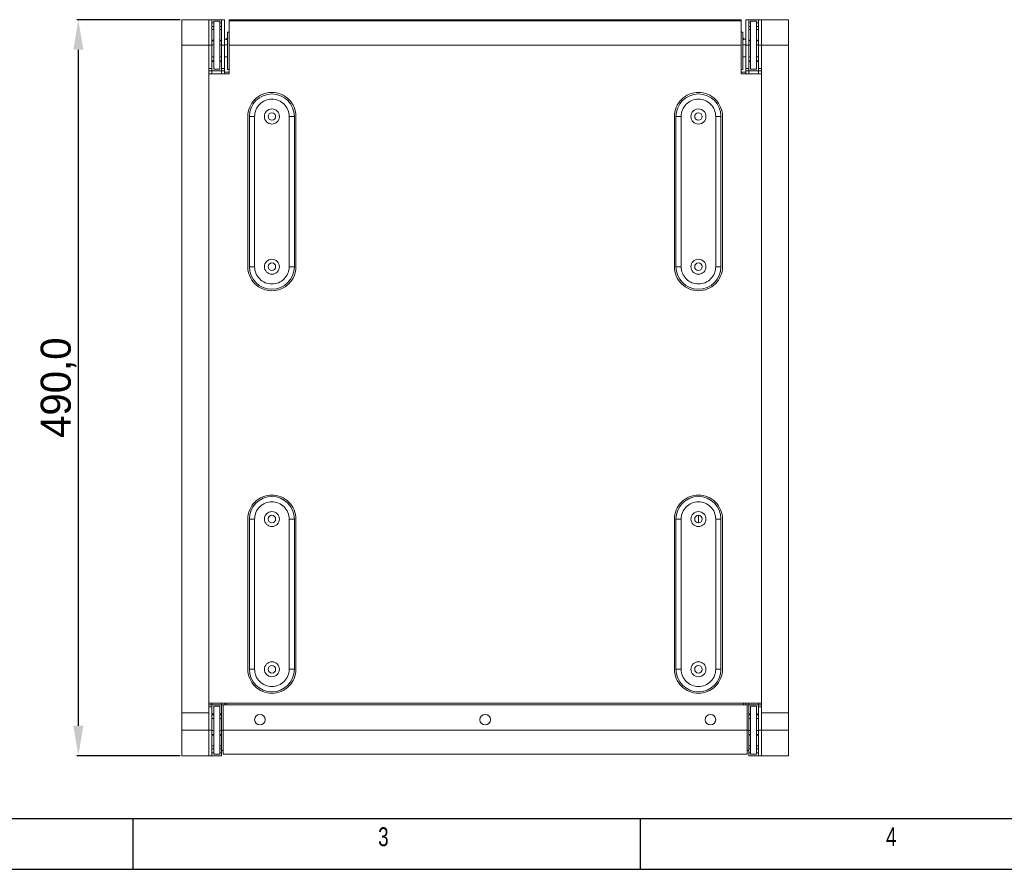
# Model space of a CAD drawing. Header units: millimetres. Extents: x 11171 to 13944, y 305 to 2246.
# Tile 2 of 14: x 11806 to 12461, y 305 to 871. Entities that reach past the tile are written whole.
import ezdxf

# ---------------------------------------------------------------- set-up
doc = ezdxf.new("R2010")
doc.units = ezdxf.units.MM
doc.header["$PDSIZE"] = -1
doc.styles.add('SLDTEXTSTYLE0', font='TXT', dxfattribs={"width": 0.75})
doc.dimstyles.new('ISO-25', dxfattribs={"dimtxt": 2.5, "dimasz": 2.5, "dimexe": 1.25, "dimexo": 0.625, "dimtad": 1, "dimtxsty": 'Standard', "dimcen": 2.5, "dimadec": 0, "dimazin": 0, "dimtfac": 1, "dimtmove": 0, "dimatfit": 3, "dimfxl": 0, "dimarcsym": 0})

# ---------------------------------------------------------------- blocks, each defined once
blk = doc.blocks.new('1111')
at = {"color": 7, "linetype": 'Continuous'}
for p, q in [((2140.39, -632.14), (3229.39, -632.14)), ((2640.39, -632.14), (2640.39, -657.14)), ((2890.39, -657.14), (2890.39, -632.14)), ((2115.39, -657.14), (4165.39, -657.14))]:
    blk.add_line(p, q, dxfattribs=at)
at = {"color": 7, "char_height": 9.26, "attachment_point": 1, "style": 'SLDTEXTSTYLE0'}
for s, insert in [('3', (2761.22, -636.48)), ('4', (3011.22, -636.48))]:
    blk.add_mtext(s, dxfattribs=dict(at, insert=insert))
blk = doc.blocks.new('*D161')
at = {"color": 0, "linetype": 'ByBlock', "lineweight": -2}
for p, q in [((11912.62, 870.84), (11843.74, 870.84)), ((11844.74, 850.84), (11844.74, 400.84)), ((11912.62, 380.84), (11843.74, 380.84))]:
    blk.add_line(p, q, dxfattribs=at)
at = {"color": 0}
for points in [[(11841.41, 850.84), (11848.08, 850.84), (11844.74, 870.84)], [(11841.41, 400.84), (11848.08, 400.84), (11844.74, 380.84)]]:
    blk.add_solid(points, dxfattribs=at)
at = {"layer": 'Defpoints', "color": 0}
for p in [(11913.62, 870.84), (11844.74, 380.84), (11913.62, 380.84)]:
    blk.add_point(p, dxfattribs=at)
at = {"color": 0, "insert": (11831.55, 625.84), "char_height": 20, "attachment_point": 5, "rotation": 90}
blk.add_mtext('490,0', dxfattribs=at)

msp = doc.modelspace()

# ---------------------------------------------------------------- linework, layer by layer
at = {"color": 7, "linetype": 'Continuous', "lineweight": 15}
for p, q in [((11913.62, 870.84), (11931.62, 870.84)), ((11931.62, 870.84), (11933.62, 870.84)), ((11931.62, 870.84), (11931.62, 864.49)), ((11940.12, 870.84), (11933.62, 870.84)), ((11933.62, 870.84), (11933.62, 853.8)), ((11938.87, 869.84), (11934.87, 869.84)), ((11934.87, 869.84), (11934.87, 837.84)), ((11938.87, 869.84), (11938.87, 837.84)), ((11940.12, 853.8), (11940.12, 870.84)), ((11942.12, 870.84), (11940.12, 870.84)), ((11942.12, 870.84), (11942.12, 853.8)), ((11945.12, 870.84), (12286.12, 870.84)), ((11945.12, 870.1), (11945.12, 870.84)), ((11945.12, 870.1), (12286.12, 870.1)), ((11945.12, 853.88), (11945.12, 870.1)), ((12286.12, 870.1), (12286.12, 870.84)), ((12286.12, 870.1), (12286.12, 853.88)), ((12291.12, 870.84), (12289.12, 870.84)), ((12289.12, 853.8), (12289.12, 870.84)), ((12297.62, 870.84), (12291.12, 870.84)), ((12291.12, 870.84), (12291.12, 853.8)), ((12296.37, 869.84), (12292.37, 869.84)), ((12292.37, 837.84), (12292.37, 869.84)), ((12296.37, 837.84), (12296.37, 869.84)), ((12297.62, 870.84), (12299.62, 870.84)), ((12297.62, 853.8), (12297.62, 870.84)), ((12299.62, 864.49), (12299.62, 870.84)), ((12299.62, 870.84), (12317.62, 870.84)), ((12317.62, 870.84), (12317.62, 853.88)), ((11931.62, 864.49), (11931.62, 853.8)), ((11933.62, 864.34), (11934.87, 864.34)), ((11938.87, 864.34), (11940.12, 864.34)), ((11944.12, 862.59), (11945.12, 862.59)), ((11944.12, 837.59), (11944.12, 862.59)), ((12286.12, 862.59), (12287.12, 862.59)), ((12287.12, 862.59), (12287.12, 837.59)), ((12291.12, 864.34), (12292.37, 864.34)), ((12296.37, 864.34), (12297.62, 864.34)), ((12299.62, 853.8), (12299.62, 864.49)), ((11913.62, 853.88), (11931.62, 853.88)), ((11913.62, 409.34), (11913.62, 853.88)), ((11931.62, 853.88), (11931.62, 409.34)), ((11933.62, 853.8), (11931.62, 853.8)), ((11931.62, 853.8), (11931.62, 838.34)), ((11933.62, 856.69), (11934.87, 856.69)), ((11934.87, 854.09), (11933.62, 854.09)), ((11933.62, 853.8), (11933.62, 838.34)), ((11938.87, 856.69), (11940.12, 856.69)), ((11940.12, 854.09), (11938.87, 854.09)), ((11940.12, 853.8), (11942.12, 853.8)), ((11940.12, 838.34), (11940.12, 853.8)), ((11943.12, 857.84), (11942.12, 857.84)), ((11944.12, 854.09), (11942.12, 854.09)), ((11942.12, 853.8), (11942.12, 838.34)), ((12286.12, 853.88), (11945.12, 853.88)), ((11945.12, 853.88), (11945.12, 834.84)), ((12286.12, 834.84), (12286.12, 853.88)), ((12289.12, 854.09), (12287.12, 854.09)), ((12289.12, 857.84), (12288.12, 857.84)), ((12289.12, 853.8), (12291.12, 853.8)), ((12289.12, 838.34), (12289.12, 853.8)), ((12291.12, 856.69), (12292.37, 856.69)), ((12292.37, 854.09), (12291.12, 854.09)), ((12291.12, 853.8), (12291.12, 838.34)), ((12296.37, 856.69), (12297.62, 856.69)), ((12297.62, 854.09), (12296.37, 854.09)), ((12299.62, 853.8), (12297.62, 853.8)), ((12297.62, 838.34), (12297.62, 853.8)), ((12317.62, 853.88), (12299.62, 853.88)), ((12299.62, 409.34), (12299.62, 853.88)), ((12299.62, 838.34), (12299.62, 853.8)), ((12317.62, 853.88), (12317.62, 409.34)), ((11933.62, 846.09), (11934.87, 846.09)), ((11938.87, 846.09), (11940.12, 846.09)), ((11942.12, 846.09), (11944.12, 846.09)), ((12287.12, 846.09), (12289.12, 846.09)), ((12291.12, 846.09), (12292.37, 846.09)), ((12296.37, 846.09), (12297.62, 846.09)), ((11934.87, 843.49), (11933.62, 843.49)), ((11940.12, 843.49), (11938.87, 843.49)), ((12292.37, 843.49), (12291.12, 843.49)), ((12297.62, 843.49), (12296.37, 843.49)), ((11933.62, 838.34), (11931.62, 838.34)), ((11933.62, 836.84), (11931.62, 836.84)), ((11931.62, 834.84), (11931.62, 415.84)), ((11945.12, 834.84), (11931.62, 834.84)), ((11933.62, 836.84), (11933.62, 838.34)), ((11940.12, 836.84), (11933.62, 836.84)), ((11933.62, 834.84), (11933.62, 836.84)), ((11938.87, 837.84), (11934.87, 837.84)), ((11942.12, 838.34), (11940.12, 838.34)), ((11940.12, 836.84), (11940.12, 838.34)), ((11940.12, 836.84), (11942.12, 836.84)), ((11940.12, 834.84), (11940.12, 836.84)), ((11942.12, 836.84), (11942.12, 838.34)), ((11942.12, 834.84), (11942.12, 836.84)), ((11945.12, 835.84), (11942.12, 835.84)), ((11945.12, 837.59), (11944.12, 837.59)), ((12287.12, 837.59), (12286.12, 837.59)), ((12289.12, 835.84), (12286.12, 835.84)), ((12299.62, 834.84), (12286.12, 834.84)), ((12291.12, 838.34), (12289.12, 838.34)), ((12289.12, 838.34), (12289.12, 836.84)), ((12291.12, 836.84), (12289.12, 836.84)), ((12289.12, 836.84), (12289.12, 834.84)), ((12291.12, 838.34), (12291.12, 836.84)), ((12297.62, 836.84), (12291.12, 836.84)), ((12291.12, 836.84), (12291.12, 834.84)), ((12292.37, 837.84), (12296.37, 837.84)), ((12299.62, 838.34), (12297.62, 838.34)), ((12297.62, 838.34), (12297.62, 836.84)), ((12297.62, 836.84), (12299.62, 836.84)), ((12297.62, 836.84), (12297.62, 834.84)), ((12299.62, 415.84), (12299.62, 834.84)), ((11957.62, 806.4), (11957.62, 706.4)), ((11958.62, 706.4), (11958.62, 806.4)), ((11958.62, 806.4), (11962.12, 806.4)), ((11962.12, 706.4), (11962.12, 806.4)), ((11985.12, 806.4), (11985.12, 706.4)), ((11985.12, 806.4), (11988.62, 806.4)), ((11988.62, 806.4), (11988.62, 706.4)), ((11989.62, 706.4), (11989.62, 806.4)), ((12241.62, 806.4), (12241.62, 706.4)), ((12242.62, 706.4), (12242.62, 806.4)), ((12242.62, 806.4), (12246.12, 806.4)), ((12246.12, 706.4), (12246.12, 806.4)), ((12269.12, 806.4), (12269.12, 706.4)), ((12269.12, 806.4), (12272.62, 806.4)), ((12272.62, 806.4), (12272.62, 706.4)), ((12273.62, 706.4), (12273.62, 806.4)), ((11962.12, 706.4), (11958.62, 706.4)), ((11985.12, 706.4), (11988.62, 706.4)), ((12246.12, 706.4), (12242.62, 706.4)), ((12269.12, 706.4), (12272.62, 706.4)), ((11957.62, 538.4), (11957.62, 438.4)), ((11958.62, 438.4), (11958.62, 538.4)), ((11962.12, 538.4), (11958.62, 538.4)), ((11962.12, 438.4), (11962.12, 538.4)), ((11985.12, 538.4), (11985.12, 438.4)), ((11985.12, 538.4), (11988.62, 538.4)), ((11988.62, 538.4), (11988.62, 438.4)), ((11989.62, 438.4), (11989.62, 538.4)), ((12241.62, 538.4), (12241.62, 438.4)), ((12242.62, 438.4), (12242.62, 538.4)), ((12246.12, 538.4), (12242.62, 538.4)), ((12246.12, 438.4), (12246.12, 538.4)), ((12257.62, 540.9), (12257.62, 535.9)), ((12269.12, 538.4), (12269.12, 438.4)), ((12269.12, 538.4), (12272.62, 538.4)), ((12272.62, 538.4), (12272.62, 438.4)), ((12273.62, 438.4), (12273.62, 538.4)), ((11962.12, 438.4), (11958.62, 438.4)), ((11988.62, 438.4), (11985.12, 438.4)), ((12246.12, 438.4), (12242.62, 438.4)), ((12272.62, 438.4), (12269.12, 438.4)), ((11931.62, 415.84), (12299.62, 415.84)), ((11933.62, 414.84), (11931.62, 414.84)), ((11931.62, 413.34), (11933.62, 413.34)), ((11931.62, 413.34), (11931.62, 397.88)), ((11933.62, 414.84), (11933.62, 415.84)), ((11933.62, 414.84), (11940.12, 414.84)), ((11933.62, 413.34), (11933.62, 414.84)), ((11933.62, 413.34), (11933.62, 397.88)), ((11938.87, 413.84), (11934.87, 413.84)), ((11934.87, 413.84), (11934.87, 381.84)), ((11938.87, 413.84), (11938.87, 381.84)), ((11940.12, 415.84), (11940.12, 414.84)), ((11940.12, 414.84), (11941.12, 414.84)), ((11940.12, 397.87), (11940.12, 414.84)), ((11941.12, 397.84), (11941.12, 414.84)), ((11941.12, 414.84), (12290.12, 414.84)), ((11942.12, 415.84), (11942.12, 414.84)), ((11943.62, 415.84), (11943.62, 414.84)), ((12287.62, 414.84), (12287.62, 415.84)), ((12289.12, 414.84), (12289.12, 415.84)), ((12290.12, 414.84), (12291.12, 414.84)), ((12290.12, 414.84), (12290.12, 397.84)), ((12291.12, 414.84), (12291.12, 415.84)), ((12291.12, 414.84), (12297.62, 414.84)), ((12291.12, 414.84), (12291.12, 397.87)), ((12292.37, 413.84), (12296.37, 413.84)), ((12292.37, 381.84), (12292.37, 413.84)), ((12296.37, 381.84), (12296.37, 413.84)), ((12297.62, 415.84), (12297.62, 414.84)), ((12297.62, 414.84), (12299.62, 414.84)), ((12297.62, 414.84), (12297.62, 413.34)), ((12297.62, 413.34), (12299.62, 413.34)), ((12297.62, 397.88), (12297.62, 413.34)), ((12299.62, 397.88), (12299.62, 413.34)), ((11913.62, 409.34), (11931.62, 409.34)), ((11913.62, 397.84), (11913.62, 409.34)), ((11931.62, 409.34), (11931.62, 397.88)), ((11933.62, 408.19), (11934.87, 408.19)), ((11938.87, 408.19), (11940.12, 408.19)), ((12291.12, 408.19), (12292.37, 408.19)), ((12296.37, 408.19), (12297.62, 408.19)), ((12317.62, 409.34), (12299.62, 409.34)), ((12299.62, 397.88), (12299.62, 409.34)), ((12317.62, 409.34), (12317.62, 397.84)), ((11934.87, 405.59), (11933.62, 405.59)), ((11940.12, 405.59), (11938.87, 405.59)), ((12292.37, 405.59), (12291.12, 405.59)), ((12297.62, 405.59), (12296.37, 405.59)), ((11931.62, 397.84), (11913.62, 397.84)), ((11931.62, 397.88), (11933.62, 397.88)), ((11931.62, 397.88), (11931.62, 380.84)), ((11933.62, 397.88), (11933.62, 380.84)), ((11933.62, 397.59), (11934.87, 397.59)), ((11934.87, 394.99), (11933.62, 394.99)), ((11938.87, 397.59), (11940.12, 397.59)), ((11940.12, 394.99), (11938.87, 394.99)), ((11940.12, 397.87), (11941.12, 397.87)), ((11940.12, 384.34), (11940.12, 397.87)), ((12290.12, 397.84), (11941.12, 397.84)), ((11941.12, 381.84), (11941.12, 397.84)), ((12291.12, 397.87), (12290.12, 397.87)), ((12290.12, 397.84), (12290.12, 381.84)), ((12291.12, 397.87), (12291.12, 384.34)), ((12291.12, 397.59), (12292.37, 397.59)), ((12292.37, 394.99), (12291.12, 394.99)), ((12296.37, 397.59), (12297.62, 397.59)), ((12297.62, 394.99), (12296.37, 394.99)), ((12297.62, 397.88), (12299.62, 397.88)), ((12297.62, 380.84), (12297.62, 397.88)), ((12299.62, 380.84), (12299.62, 397.88)), ((12317.62, 397.84), (12299.62, 397.84)), ((11934.87, 387.34), (11933.62, 387.34)), ((11940.12, 387.34), (11938.87, 387.34)), ((12292.37, 387.34), (12291.12, 387.34)), ((12297.62, 387.34), (12296.37, 387.34)), ((11913.62, 380.84), (11931.62, 380.84)), ((11933.62, 380.84), (11931.62, 380.84)), ((11933.62, 380.84), (11940.12, 380.84)), ((11934.87, 381.84), (11938.87, 381.84)), ((11940.12, 384.34), (11940.12, 382.84)), ((11940.12, 384.34), (11941.12, 384.34)), ((11940.12, 380.84), (11940.12, 382.84)), ((11941.12, 381.84), (12290.12, 381.84)), ((12291.12, 384.34), (12290.12, 384.34)), ((12291.12, 382.84), (12291.12, 384.34)), ((12291.12, 382.84), (12291.12, 380.84)), ((12291.12, 380.84), (12297.62, 380.84)), ((12292.37, 381.84), (12296.37, 381.84)), ((12299.62, 380.84), (12297.62, 380.84)), ((12299.62, 380.84), (12317.62, 380.84))]:
    msp.add_line(p, q, dxfattribs=at)
at = {"color": 8, "linetype": 'Continuous', "lineweight": 15}
for p, q in [((11933.62, 868.84), (11934.87, 868.84)), ((11934.87, 866.34), (11933.62, 866.34)), ((11938.87, 868.84), (11940.12, 868.84)), ((11940.12, 866.34), (11938.87, 866.34)), ((12291.12, 868.84), (12292.37, 868.84)), ((12292.37, 866.34), (12291.12, 866.34)), ((12296.37, 868.84), (12297.62, 868.84)), ((12297.62, 866.34), (12296.37, 866.34)), ((11934.87, 857.19), (11933.62, 857.19)), ((11940.12, 857.19), (11938.87, 857.19)), ((12292.37, 857.19), (12291.12, 857.19)), ((12297.62, 857.19), (12296.37, 857.19)), ((11933.62, 842.99), (11934.87, 842.99)), ((11938.87, 842.99), (11940.12, 842.99)), ((12291.12, 842.99), (12292.37, 842.99)), ((12296.37, 842.99), (12297.62, 842.99)), ((11934.87, 408.69), (11933.62, 408.69)), ((11940.12, 408.69), (11938.87, 408.69)), ((12292.37, 408.69), (12291.12, 408.69)), ((12297.62, 408.69), (12296.37, 408.69)), ((11933.62, 394.49), (11934.87, 394.49)), ((11938.87, 394.49), (11940.12, 394.49)), ((12291.12, 394.49), (12292.37, 394.49)), ((12296.37, 394.49), (12297.62, 394.49)), ((11933.62, 385.34), (11934.87, 385.34)), ((11934.87, 382.84), (11933.62, 382.84)), ((11938.87, 385.34), (11940.12, 385.34)), ((11940.12, 382.84), (11938.87, 382.84)), ((12291.12, 385.34), (12292.37, 385.34)), ((12292.37, 382.84), (12291.12, 382.84)), ((12296.37, 385.34), (12297.62, 385.34)), ((12297.62, 382.84), (12296.37, 382.84))]:
    msp.add_line(p, q, dxfattribs=at)
at = {"color": 7, "linetype": 'Continuous', "lineweight": 15}
for centre, radius in [((11973.62, 806.4), 5), ((11973.62, 806.4), 2.5), ((12257.62, 806.4), 5), ((12257.62, 806.4), 2.5), ((11973.62, 706.4), 5), ((11973.62, 706.4), 2.5), ((12257.62, 706.4), 5), ((12257.62, 706.4), 2.5), ((11973.62, 538.4), 5), ((11973.62, 538.4), 2.5), ((12257.62, 538.4), 5), ((12257.62, 538.4), 2.5), ((11973.62, 438.4), 5), ((11973.62, 438.4), 2.5), ((12257.62, 438.4), 5), ((12257.62, 438.4), 2.5), ((11965.62, 404.84), 3.5), ((12115.62, 404.84), 3.5), ((12265.62, 404.84), 3.5)]:
    msp.add_circle(centre, radius, dxfattribs=at)
for centre, start, end in [((11973.62, 806.4), 0, 180), ((12257.62, 806.4), 0, 180), ((11973.62, 706.4), 180, 0), ((12257.62, 706.4), 180, 0), ((11973.62, 538.4), 0, 180), ((12257.62, 538.4), 0, 180), ((11973.62, 438.4), 180, 0), ((12257.62, 438.4), 180, 0)]:
    msp.add_arc(centre, 15, start, end, dxfattribs=at)
for points, knots in [([(11913.62, 870.84), (11913.62, 870.83), (11913.62, 870.82), (11913.62, 870.79), (11913.62, 870.75), (11913.62, 870.7), (11913.62, 870.65), (11913.62, 870.58), (11913.62, 870.51), (11913.62, 870.34), (11913.62, 870.02), (11913.62, 869.44), (11913.62, 868.71), (11913.62, 867.52), (11913.62, 865.68), (11913.62, 863.45), (11913.62, 861.5), (11913.62, 860), (11913.62, 858.46), (11913.62, 857.17), (11913.62, 856.14), (11913.62, 855.39), (11913.62, 854.63), (11913.62, 854.13), (11913.62, 853.88)], [0, 0, 0, 0, 0.014664, 0.029306, 0.043932, 0.058551, 0.073169, 0.087793, 0.102432, 0.117091, 0.178899, 0.240726, 0.304939, 0.369172, 0.500004, 0.630835, 0.695048, 0.759281, 0.821089, 0.882916, 0.912205, 0.941443, 0.970689, 1, 1, 1, 1]), ([(11944.12, 857.58), (11943.98, 857.6), (11943.69, 857.65), (11943.35, 857.75), (11943.15, 857.82), (11943.13, 857.83), (11943.12, 857.84)], [0, 0, 0, 0, 0.245343, 0.51706, 0.797828, 1, 1, 1, 1]), ([(11943.64, 858.25), (11943.54, 858.16), (11943.39, 858.02), (11943.32, 857.84), (11943.29, 857.78)], [0, 0, 0, 0, 0.669418, 1, 1, 1, 1]), ([(11944.12, 858.51), (11944.07, 858.5), (11943.9, 858.46), (11943.75, 858.34), (11943.64, 858.25)], [0, 0, 0, 0, 0.245753, 1, 1, 1, 1]), ([(12287.96, 857.73), (12287.91, 857.85), (12287.76, 858.14), (12287.45, 858.41), (12287.19, 858.48), (12287.12, 858.5)], [0, 0, 0, 0, 0.33298, 0.808889, 1, 1, 1, 1]), ([(12288.12, 857.84), (12288.1, 857.83), (12288.07, 857.82), (12287.83, 857.74), (12287.51, 857.64), (12287.24, 857.6), (12287.12, 857.58)], [0, 0, 0, 0, 0.262061, 0.52373, 0.795491, 1, 1, 1, 1]), ([(11989.62, 806.4), (11989.62, 808.49), (11989.2, 810.59), (11987.6, 814.46), (11986.41, 816.23), (11983.45, 819.19), (11981.68, 820.38), (11977.81, 821.98), (11975.71, 822.4), (11971.52, 822.4), (11969.43, 821.98), (11965.56, 820.38), (11963.79, 819.19), (11960.82, 816.23), (11959.64, 814.46), (11958.04, 810.59), (11957.62, 808.49), (11957.62, 806.4)], [0, 0, 0, 0, 0.125, 0.125, 0.25, 0.25, 0.375, 0.375, 0.5, 0.5, 0.625, 0.625, 0.75, 0.75, 0.875, 0.875, 1, 1, 1, 1]), ([(12273.62, 806.4), (12273.62, 808.49), (12273.2, 810.59), (12271.6, 814.46), (12270.41, 816.23), (12267.45, 819.19), (12265.68, 820.38), (12261.81, 821.98), (12259.71, 822.4), (12255.52, 822.4), (12253.43, 821.98), (12249.56, 820.38), (12247.79, 819.19), (12244.82, 816.23), (12243.64, 814.46), (12242.04, 810.59), (12241.62, 808.49), (12241.62, 806.4)], [0, 0, 0, 0, 0.125, 0.125, 0.25, 0.25, 0.375, 0.375, 0.5, 0.5, 0.625, 0.625, 0.75, 0.75, 0.875, 0.875, 1, 1, 1, 1]), ([(11985.12, 806.4), (11985.12, 809.45), (11983.91, 812.37), (11979.59, 816.69), (11976.67, 817.9), (11970.57, 817.9), (11967.64, 816.69), (11963.33, 812.37), (11962.12, 809.45), (11962.12, 806.4)], [0, 0, 0, 0, 0.25, 0.25, 0.5, 0.5, 0.75, 0.75, 1, 1, 1, 1]), ([(12269.12, 806.4), (12269.12, 809.45), (12267.91, 812.37), (12263.59, 816.69), (12260.67, 817.9), (12254.57, 817.9), (12251.64, 816.69), (12247.33, 812.37), (12246.12, 809.45), (12246.12, 806.4)], [0, 0, 0, 0, 0.25, 0.25, 0.5, 0.5, 0.75, 0.75, 1, 1, 1, 1]), ([(11957.62, 706.4), (11957.62, 704.3), (11958.04, 702.21), (11959.64, 698.34), (11960.82, 696.57), (11963.79, 693.6), (11965.56, 692.42), (11969.43, 690.81), (11971.52, 690.4), (11975.71, 690.4), (11977.81, 690.81), (11981.68, 692.42), (11983.45, 693.6), (11986.41, 696.57), (11987.6, 698.34), (11989.2, 702.21), (11989.62, 704.3), (11989.62, 706.4)], [0, 0, 0, 0, 0.125, 0.125, 0.25, 0.25, 0.375, 0.375, 0.5, 0.5, 0.625, 0.625, 0.75, 0.75, 0.875, 0.875, 1, 1, 1, 1]), ([(11962.12, 706.4), (11962.12, 703.35), (11963.33, 700.42), (11967.64, 696.11), (11970.57, 694.9), (11976.67, 694.9), (11979.59, 696.11), (11983.91, 700.42), (11985.12, 703.35), (11985.12, 706.4)], [0, 0, 0, 0, 0.25, 0.25, 0.5, 0.5, 0.75, 0.75, 1, 1, 1, 1]), ([(12241.62, 706.4), (12241.62, 704.3), (12242.04, 702.21), (12243.64, 698.34), (12244.82, 696.57), (12247.79, 693.6), (12249.56, 692.42), (12253.43, 690.81), (12255.52, 690.4), (12259.71, 690.4), (12261.81, 690.81), (12265.68, 692.42), (12267.45, 693.6), (12270.41, 696.57), (12271.6, 698.34), (12273.2, 702.21), (12273.62, 704.3), (12273.62, 706.4)], [0, 0, 0, 0, 0.125, 0.125, 0.25, 0.25, 0.375, 0.375, 0.5, 0.5, 0.625, 0.625, 0.75, 0.75, 0.875, 0.875, 1, 1, 1, 1]), ([(12246.12, 706.4), (12246.12, 703.35), (12247.33, 700.42), (12251.64, 696.11), (12254.57, 694.9), (12260.67, 694.9), (12263.59, 696.11), (12267.91, 700.42), (12269.12, 703.35), (12269.12, 706.4)], [0, 0, 0, 0, 0.25, 0.25, 0.5, 0.5, 0.75, 0.75, 1, 1, 1, 1]), ([(11989.62, 538.4), (11989.62, 540.49), (11989.2, 542.59), (11987.6, 546.46), (11986.41, 548.23), (11983.45, 551.19), (11981.68, 552.38), (11977.81, 553.98), (11975.71, 554.4), (11971.52, 554.4), (11969.43, 553.98), (11965.56, 552.38), (11963.79, 551.19), (11960.82, 548.23), (11959.64, 546.46), (11958.04, 542.59), (11957.62, 540.49), (11957.62, 538.4)], [0, 0, 0, 0, 0.125, 0.125, 0.25, 0.25, 0.375, 0.375, 0.5, 0.5, 0.625, 0.625, 0.75, 0.75, 0.875, 0.875, 1, 1, 1, 1]), ([(12273.62, 538.4), (12273.62, 540.49), (12273.2, 542.59), (12271.6, 546.46), (12270.41, 548.23), (12267.45, 551.19), (12265.68, 552.38), (12261.81, 553.98), (12259.71, 554.4), (12255.52, 554.4), (12253.43, 553.98), (12249.56, 552.38), (12247.79, 551.19), (12244.82, 548.23), (12243.64, 546.46), (12242.04, 542.59), (12241.62, 540.49), (12241.62, 538.4)], [0, 0, 0, 0, 0.125, 0.125, 0.25, 0.25, 0.375, 0.375, 0.5, 0.5, 0.625, 0.625, 0.75, 0.75, 0.875, 0.875, 1, 1, 1, 1]), ([(11985.12, 538.4), (11985.12, 541.45), (11983.91, 544.37), (11979.59, 548.69), (11976.67, 549.9), (11970.57, 549.9), (11967.64, 548.69), (11963.33, 544.37), (11962.12, 541.45), (11962.12, 538.4)], [0, 0, 0, 0, 0.25, 0.25, 0.5, 0.5, 0.75, 0.75, 1, 1, 1, 1]), ([(12269.12, 538.4), (12269.12, 541.45), (12267.91, 544.37), (12263.59, 548.69), (12260.67, 549.9), (12254.57, 549.9), (12251.64, 548.69), (12247.33, 544.37), (12246.12, 541.45), (12246.12, 538.4)], [0, 0, 0, 0, 0.25, 0.25, 0.5, 0.5, 0.75, 0.75, 1, 1, 1, 1]), ([(11957.62, 438.4), (11957.62, 436.3), (11958.04, 434.21), (11959.64, 430.34), (11960.82, 428.57), (11963.79, 425.6), (11965.56, 424.42), (11969.43, 422.81), (11971.52, 422.4), (11975.71, 422.4), (11977.81, 422.81), (11981.68, 424.42), (11983.45, 425.6), (11986.41, 428.57), (11987.6, 430.34), (11989.2, 434.21), (11989.62, 436.3), (11989.62, 438.4)], [0, 0, 0, 0, 0.125, 0.125, 0.25, 0.25, 0.375, 0.375, 0.5, 0.5, 0.625, 0.625, 0.75, 0.75, 0.875, 0.875, 1, 1, 1, 1]), ([(11962.12, 438.4), (11962.12, 435.35), (11963.33, 432.42), (11967.64, 428.11), (11970.57, 426.9), (11976.67, 426.9), (11979.59, 428.11), (11983.91, 432.42), (11985.12, 435.35), (11985.12, 438.4)], [0, 0, 0, 0, 0.25, 0.25, 0.5, 0.5, 0.75, 0.75, 1, 1, 1, 1]), ([(12241.62, 438.4), (12241.62, 436.3), (12242.04, 434.21), (12243.64, 430.34), (12244.82, 428.57), (12247.79, 425.6), (12249.56, 424.42), (12253.43, 422.81), (12255.52, 422.4), (12259.71, 422.4), (12261.81, 422.81), (12265.68, 424.42), (12267.45, 425.6), (12270.41, 428.57), (12271.6, 430.34), (12273.2, 434.21), (12273.62, 436.3), (12273.62, 438.4)], [0, 0, 0, 0, 0.125, 0.125, 0.25, 0.25, 0.375, 0.375, 0.5, 0.5, 0.625, 0.625, 0.75, 0.75, 0.875, 0.875, 1, 1, 1, 1]), ([(12246.12, 438.4), (12246.12, 435.35), (12247.33, 432.42), (12251.64, 428.11), (12254.57, 426.9), (12260.67, 426.9), (12263.59, 428.11), (12267.91, 432.42), (12269.12, 435.35), (12269.12, 438.4)], [0, 0, 0, 0, 0.25, 0.25, 0.5, 0.5, 0.75, 0.75, 1, 1, 1, 1]), ([(11913.62, 397.84), (11913.62, 396.72), (11913.62, 395.61), (11913.62, 393.43), (11913.62, 392.36), (11913.62, 390.3), (11913.62, 389.32), (11913.62, 387.47), (11913.62, 386.6), (11913.62, 385.03), (11913.62, 384.32), (11913.62, 383.08), (11913.62, 382.56), (11913.62, 381.7), (11913.62, 381.38), (11913.62, 380.95), (11913.62, 380.84), (11913.62, 380.84)], [0, 0, 0, 0, 0.125, 0.125, 0.25, 0.25, 0.375, 0.375, 0.5, 0.5, 0.625, 0.625, 0.75, 0.75, 0.875, 0.875, 1, 1, 1, 1]), ([(12317.62, 380.84), (12317.62, 380.84), (12317.62, 380.95), (12317.62, 381.38), (12317.62, 381.7), (12317.62, 382.56), (12317.62, 383.08), (12317.62, 384.32), (12317.62, 385.03), (12317.62, 386.6), (12317.62, 387.47), (12317.62, 389.32), (12317.62, 390.3), (12317.62, 392.36), (12317.62, 393.43), (12317.62, 395.61), (12317.62, 396.72), (12317.62, 397.84)], [0, 0, 0, 0, 0.125, 0.125, 0.25, 0.25, 0.375, 0.375, 0.5, 0.5, 0.625, 0.625, 0.75, 0.75, 0.875, 0.875, 1, 1, 1, 1])]:
    msp.add_open_spline(points, degree=3, knots=knots, dxfattribs=at)

# ---------------------------------------------------------------- block references
at = {"xscale": 1.352519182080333, "yscale": 1.352519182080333, "zscale": 1.352519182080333}
msp.add_blockref('1111', (8309.77, 1194.05), dxfattribs=at)

# ---------------------------------------------------------------- dimensions: what is measured, and where the dimension line sits
dim = msp.add_linear_dim(base=(11844.74, 380.84), p1=(11913.62, 870.84), p2=(11913.62, 380.84), angle=90, dimstyle='ISO-25', override={"dimtxt": 20, "dimasz": 20, "dimexe": 1, "dimexo": 1, "dimgap": 1.524, "dimtoh": 1, "dimdec": 1, "dimzin": 0, "dimadec": 2, "dimtdec": 1, "dimtzin": 0, "dimarcsym": 1})
dim.commit()
dim.dimension.update_dxf_attribs({"geometry": '*D161', "text_midpoint": (11831.55, 625.84)})

doc.saveas('drawing.dxf')
